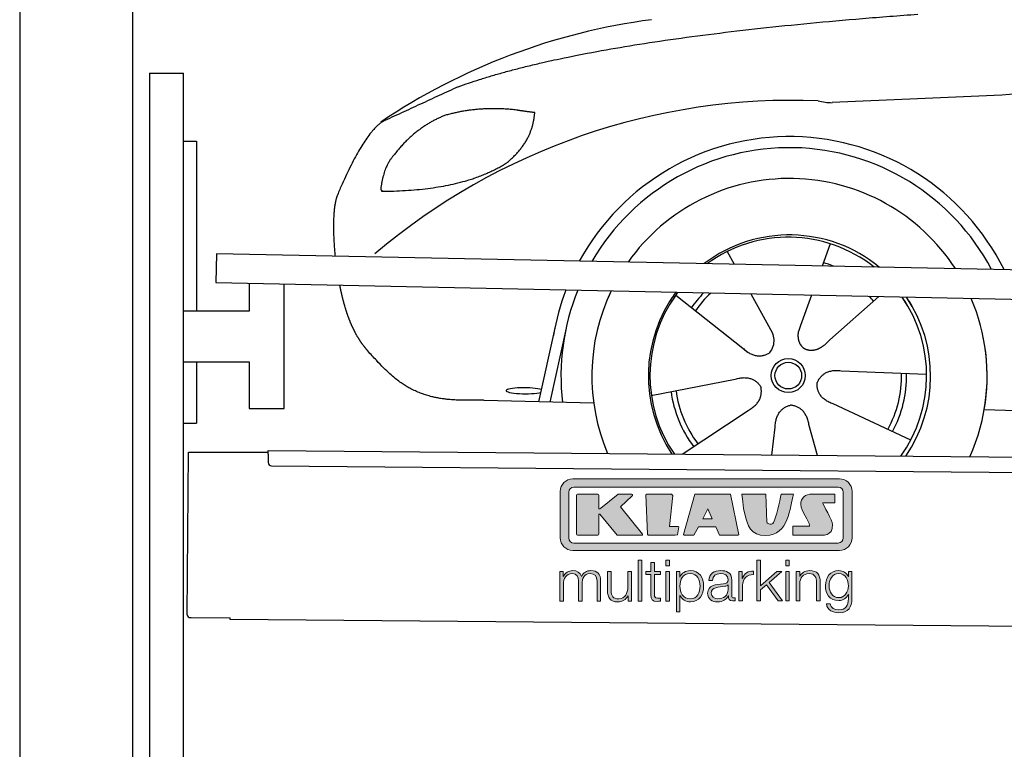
# Model space of a CAD drawing. Header units: millimetres. Extents: x -411 to 6777, y 0 to 6727.
# Tile 2 of 6: x 0 to 1744, y 4065 to 5357. Entities that reach past the tile are written whole.
import ezdxf

# ---------------------------------------------------------------- set-up
doc = ezdxf.new("R2010")
doc.units = ezdxf.units.MM
for name, color, linetype, lineweight in [('car', 10, 'Continuous', 25), ('Gebäude', 7, 'Continuous', 25), ('Logo', 7, 'Continuous', 25), ('Plattform', 7, 'Continuous', 25), ('Ständer hinten', 7, 'Continuous', 25)]:
    doc.layers.add(name, color=color, linetype=linetype, lineweight=lineweight)

# ---------------------------------------------------------------- blocks, each defined once
blk = doc.blocks.new('Car')
at = {"layer": 'car'}
for p, q in [((1389.6, 4973), (1375.7, 4933.4)), ((1207.5, 4957.6), (1220.2, 4935.1)), ((1249.8, 4882.9), (1288.3, 4814.6)), ((1117.2, 4879.5), (1236.7, 4786.6)), ((1357.5, 4881.6), (1338.5, 4827.7)), ((1476.7, 4880.2), (1390.5, 4802.7)), ((876.6, 4688.2), (903.9, 4819.2)), ((923.4, 4818.9), (896.1, 4687.9)), ((1199.3, 4815.7), (1245.8, 4779.5)), ((1338.5, 4827.7), (1334.8, 4817.3)), ((1562.6, 4742.7), (1411.3, 4747.7)), ((1075.5, 4701.5), (1223.9, 4731.8)), ((973.6, 4686.5), (779.4, 4690)), ((1131, 4597.7), (1247.2, 4676.5)), ((1535.5, 4626.5), (1397.6, 4689.2)), ((1665.2, 4681.7), (3714.2, 4647)), ((1289.7, 4597.8), (1295.3, 4647.4)), ((1370.9, 4597.9), (1355.1, 4652.5))]:
    blk.add_line(p, q, dxfattribs=at)
for radius in [30.1, 23.6]:
    blk.add_circle((1317.7, 4738.7), radius, dxfattribs=at)
for centre, radius, start, end in [((1226.7, 4255.6), 1122.3, 98.0395, 124.4377), ((1331.3, 4085.2), 1141.2, 88.2487, 130.916), ((1392.6, 5340.2), 117.4, 256.9855, 269.1884), ((1319.8, 4737.9), 424.2, 26.9197, 151.8432), ((1319.8, 4737.9), 404.6, 28.3768, 150.3862), ((1319.8, 4737.9), 350, 33.4585, 145.3045), ((1319.8, 4737.9), 250, 51.0494, 127.7135), ((1317.7, 4738.7), 245, 52.2371, 126.5259), ((1317.7, 4738.7), 209.6, 68.0621, 73.3995), ((1319.8, 4737.9), 424.2, 159.4632, 170.7471), ((1319.8, 4737.9), 404.6, 158.4572, 187.1619), ((1319.8, 4737.9), 350, 155.0104, 203.6179), ((1319.8, 4737.9), 350, 155.0104, 157.8717), ((1319.8, 4737.9), 250, 144.1237, 214.1037), ((1319.8, 4737.9), 250, 144.1237, 148.496), ((1317.7, 4738.7), 245, 143.5289, 148.0172), ((1317.7, 4738.7), 209.6, 136.2024, 145.3995), ((1317.7, 4738.7), 200.6, 133.7482, 145.5463), ((1317.7, 4738.7), 245, 144.9266, 215.1376), ((1317.7, 4738.7), 200.6, 41.6402, 44.9032), ((1317.7, 4738.7), 245, 30.7457, 35.1225), ((1317.7, 4738.7), 245, 324.9119, 35.1225), ((1319.8, 4737.9), 250, 30.267, 34.5277), ((1319.8, 4737.9), 250, 325.9458, 34.5277), ((1319.8, 4737.9), 350, 350.7505, 23.641), ((1319.8, 4737.9), 350, 336.4317, 11.924), ((1317.7, 4738.7), 200.6, 332.1152, 1.5463), ((1317.7, 4738.7), 209.6, 332.262, 1.3995), ((1317.7, 4738.7), 209.6, 188.262, 217.3995), ((1317.7, 4738.7), 200.6, 188.1152, 217.5463)]:
    blk.add_arc(centre, radius, start, end, dxfattribs=at)
blk.add_ellipse((851.9, 4707.6), major_axis=(33.6, 0), ratio=0.157274, start_param=0.513473, end_param=5.704241, dxfattribs=at)
for points, degree in [([(728.6, 5245), (964.4, 5333.8), (1541, 5381)], 2), ([(4699.6, 5337), (3823, 5357.3), (1391, 5222.9)], 2), ([(728.6, 5245), (594.9, 5181.9)], 1), ([(831.9, 5204.7), (764.2, 5211.8), (705, 5193.8)], 2), ([(815.6, 5111.1), (861.3, 5148.5), (864.5, 5200.4)], 2), ([(864.5, 5200.4), (846.8, 5202.3), (831.9, 5204.7)], 2), ([(594.9, 5181.9), (560.5, 5158.8), (516.4, 5051.3)], 2), ([(705, 5193.8), (652.9, 5172.6), (615.3, 5122.3)], 2), ([(615.3, 5122.3), (597.2, 5102.3), (592.9, 5061)], 2), ([(594.2, 5058.7), (738.9, 5060.6), (815.6, 5111.1)], 2), ([(592.9, 5061), (596.3, 5060.8), (594.2, 5058.7)], 2), ([(516.4, 5051.3), (510.1, 5035.4), (508.3, 5006.9), (509.7, 4974.5), (513.3, 4942.7)], 4), ([(1236.7, 4786.6), (1260.2, 4764.9), (1283.4, 4778.4)], 2), ([(1411.3, 4747.7), (1379.6, 4751.4), (1368.8, 4726.8)], 2), ([(1223.9, 4731.8), (1254.5, 4740.8), (1269.3, 4718.4)], 2), ([(1397.6, 4689.2), (1367.5, 4700), (1368.8, 4726.8)], 2), ([(1247.2, 4676.5), (1275, 4692.2), (1269.3, 4718.4)], 2), ([(1295.3, 4647.4), (1296.2, 4679.4), (1322.1, 4686.5)], 2), ([(1355.1, 4652.5), (1348.8, 4683.8), (1322.1, 4686.5)], 2)]:
    blk.add_open_spline(points, degree=degree, dxfattribs=at)
for points, degree, knots in [([(521.6, 4891.4), (522.5, 4887.2), (523.4, 4883), (524.4, 4878.9), (525.4, 4874.8), (529, 4860), (533.1, 4846.4), (537.6, 4834), (542.6, 4822.7)], 4, [0.4914944, 0.4914944, 0.4914944, 0.4914944, 0.4914944, 0.5422469, 0.5422469, 0.5422469, 0.5422469, 0.728655, 0.728655, 0.728655, 0.728655, 0.728655]), ([(542.3, 4823.4), (543.7, 4820.2), (545.1, 4817.1), (546.6, 4814.1), (548, 4811.3), (553.8, 4800.2), (559.8, 4790.9), (566.1, 4783), (572.7, 4775.6)], 4, [0.7288005, 0.7288005, 0.7288005, 0.7288005, 0.7288005, 0.7843928, 0.7843928, 0.7843928, 0.7843928, 1, 1, 1, 1, 1]), ([(1288.3, 4814.6), (1290, 4810.5), (1291, 4806.6), (1291.3, 4802.7), (1292.1, 4794.1), (1289.4, 4786), (1283.4, 4778.4)], 3, [0.2167758, 0.2167758, 0.2167758, 0.2167758, 0.4600873, 0.4600873, 0.4600873, 1, 1, 1, 1]), ([(1334.8, 4817.3), (1334.2, 4814.2), (1334, 4811.2), (1334.1, 4808.2), (1334.5, 4805.4), (1335.3, 4799.7), (1337.4, 4794.3), (1340.9, 4789.8), (1345.9, 4786.8)], 4, [0.3191838, 0.3191838, 0.3191838, 0.3191838, 0.3191838, 0.5438253, 0.5438253, 0.5438253, 0.5438253, 1, 1, 1, 1, 1]), ([(1390.5, 4802.7), (1390.5, 4802.7), (1390.5, 4802.7), (1390.5, 4802.7), (1390.5, 4802.7), (1381.5, 4792.8), (1370.9, 4782.8), (1356.7, 4780.3), (1345.9, 4786.8)], 4, [-0.000003, -0.000003, -0.000003, -0.000003, -0.000003, 0, 0, 0, 0, 1, 1, 1, 1, 1]), ([(779.4, 4690), (754.7, 4690.4), (699.1, 4686.3), (662.9, 4699.9), (619, 4724.6), (572.7, 4775.6)], 4, [0, 0, 0, 0, 0, 0.597866, 1, 1, 1, 1, 1])]:
    blk.add_open_spline(points, degree=degree, knots=knots, dxfattribs=at)
blk = doc.blocks.new('KLAUS')
at = {"layer": 'Logo'}
h = blk.add_hatch(color=8, dxfattribs=at)
h.dxf.hatch_style = 2
edge = h.paths.add_edge_path()
edge.add_spline(control_points=[(3.6, 29.09), (2.88, 29.09), (2.3, 28.51), (2.3, 27.8), (2.3, 27.8), (2.3, 16.11), (2.3, 16.11), (2.3, 15.39), (2.88, 14.81), (3.6, 14.81), (3.6, 14.81), (71.16, 14.81), (71.16, 14.81), (71.88, 14.81), (72.46, 15.39), (72.46, 16.11), (72.46, 16.11), (72.46, 27.8), (72.46, 27.8), (72.46, 28.51), (71.88, 29.09), (71.16, 29.09), (71.16, 29.09), (3.6, 29.09), (3.6, 29.09), (3.6, 29.09), (3.6, 29.09), (3.6, 29.09)], knot_values=[0, 0, 0, 0, 1, 1, 1, 2, 2, 2, 3, 3, 3, 4, 4, 4, 5, 5, 5, 6, 6, 6, 7, 7, 7, 8, 8, 8, 9, 9, 9, 9], degree=3, periodic=0)
edge = h.paths.add_edge_path()
edge.add_spline(control_points=[(3.35, 31.23), (3.35, 31.23), (71.47, 31.23), (71.47, 31.23), (73.26, 31.23), (74.71, 29.77), (74.71, 27.99), (74.71, 27.99), (74.71, 16.17), (74.71, 16.17), (74.71, 14.38), (73.26, 12.93), (71.47, 12.93), (71.47, 12.93), (3.35, 12.93), (3.35, 12.93), (1.56, 12.93), (0.11, 14.38), (0.11, 16.17), (0.11, 16.17), (0.11, 27.99), (0.11, 27.99), (0.11, 29.77), (1.56, 31.23), (3.35, 31.23), (3.35, 31.23), (3.35, 31.23), (3.35, 31.23)], knot_values=[0, 0, 0, 0, 1, 1, 1, 2, 2, 2, 3, 3, 3, 4, 4, 4, 5, 5, 5, 6, 6, 6, 7, 7, 7, 8, 8, 8, 9, 9, 9, 9], degree=3, periodic=0)
h = blk.add_hatch(color=8, dxfattribs=at)
h.dxf.hatch_style = 2
edge = h.paths.add_edge_path()
edge.add_spline(control_points=[(4.5, 27.33), (4.5, 27.33), (9.7, 27.33), (9.7, 27.33), (9.84, 27.33), (9.96, 27.22), (9.96, 27.08), (9.96, 27.08), (9.96, 23.69), (9.96, 23.69), (9.96, 23.69), (9.94, 23.64), (10.04, 23.59), (10.14, 23.53), (10.2, 23.57), (10.2, 23.57), (10.2, 23.57), (10.51, 23.75), (10.51, 23.75), (10.51, 23.75), (14.94, 27.33), (14.94, 27.33), (14.94, 27.33), (18.41, 27.33), (18.41, 27.33), (18.41, 27.33), (18.49, 27.33), (18.56, 27.2), (18.65, 27.04), (18.53, 26.91), (18.53, 26.91), (18.53, 26.91), (15.49, 24.11), (15.49, 24.11), (15.49, 24.11), (21.14, 17.06), (21.14, 17.06), (21.14, 17.06), (21.13, 16.91), (21.13, 16.91), (21.08, 16.84), (20.99, 16.82), (20.99, 16.82), (20.99, 16.82), (14.7, 16.82), (14.7, 16.82), (14.7, 16.82), (10.26, 22.17), (10.26, 22.17), (10.26, 22.17), (10.19, 22.24), (10.08, 22.21), (9.97, 22.18), (9.96, 22.11), (9.96, 22.11), (9.96, 22.11), (9.96, 17.08), (9.96, 17.08), (9.96, 16.94), (9.84, 16.82), (9.7, 16.82), (9.7, 16.82), (4.5, 16.82), (4.5, 16.82), (4.36, 16.82), (4.25, 16.94), (4.25, 17.08), (4.25, 17.08), (4.25, 27.08), (4.25, 27.08), (4.25, 27.22), (4.36, 27.33), (4.5, 27.33), (4.5, 27.33), (4.5, 27.33), (4.5, 27.33)], knot_values=[0, 0, 0, 0, 1, 1, 1, 2, 2, 2, 3, 3, 3, 4, 4, 4, 5, 5, 5, 6, 6, 6, 7, 7, 7, 8, 8, 8, 9, 9, 9, 10, 10, 10, 11, 11, 11, 12, 12, 12, 13, 13, 13, 14, 14, 14, 15, 15, 15, 16, 16, 16, 17, 17, 17, 18, 18, 18, 19, 19, 19, 20, 20, 20, 21, 21, 21, 22, 22, 22, 23, 23, 23, 24, 24, 24, 25, 25, 25, 25], degree=3, periodic=0)
h = blk.add_hatch(color=8, dxfattribs=at)
h.dxf.hatch_style = 2
h.paths.add_polyline_path([(22.42, 17.06), (21.97, 27.15), (22.24, 27.33), (28.55, 27.33), (28.86, 26.97), (28.01, 19.08), (30.26, 19.07), (30.44, 18.95), (30.08, 16.95), (29.49, 16.82), (22.6, 16.82)])
h = blk.add_hatch(color=8, dxfattribs=at)
h.paths.add_polyline_path([(36.52, 21.01), (38.93, 21.01), (37.87, 23.57)])
h.paths.add_polyline_path([(34.52, 27.33), (43.65, 27.33), (45.76, 16.94), (45.57, 16.82), (40.83, 16.82), (39.89, 18.95), (35.42, 18.95), (34.27, 16.82), (31.78, 16.82), (31.66, 17)])
h = blk.add_hatch(color=8, dxfattribs=at)
h.dxf.hatch_style = 2
edge = h.paths.add_edge_path()
edge.add_spline(control_points=[(52.69, 27.32), (52.69, 27.32), (52.88, 20.14), (52.88, 20.14), (53.01, 19.89), (53.2, 19.77), (53.43, 19.71), (53.91, 19.59), (54.43, 19.57), (54.64, 20.03), (55.23, 21.34), (56.27, 25.45), (56.6, 27.33), (56.6, 27.33), (59.77, 27.33), (59.77, 27.33), (58.77, 23.9), (58.56, 16.82), (52.63, 16.76), (48.72, 16.72), (48.01, 19.35), (47.27, 22.24), (46.89, 23.68), (46.54, 27.33), (46.54, 27.33), (46.54, 27.33), (52.69, 27.32), (52.69, 27.32), (52.69, 27.32), (52.69, 27.32), (52.69, 27.32)], knot_values=[0, 0, 0, 0, 1, 1, 1, 2, 2, 2, 3, 3, 3, 4, 4, 4, 5, 5, 5, 6, 6, 6, 7, 7, 7, 8, 8, 8, 9, 9, 9, 10, 10, 10, 10], degree=3, periodic=0)
h = blk.add_hatch(color=8, dxfattribs=at)
h.dxf.hatch_style = 2
edge = h.paths.add_edge_path()
edge.add_spline(control_points=[(64.46, 27.33), (64.46, 27.33), (70.31, 27.33), (70.31, 27.33), (70.31, 26.52), (70.31, 26.02), (70.31, 25.12), (70.31, 25.12), (67.3, 25.12), (67.3, 25.12), (67.24, 25.04), (67.25, 25.11), (67.25, 24.91), (67.25, 24.88), (69.73, 20.38), (69.73, 19.57), (69.73, 16.4), (67.22, 16.81), (65.9, 16.82), (65.9, 16.82), (59.59, 16.82), (59.59, 16.82), (59.59, 17.76), (59.59, 18.23), (59.59, 19.14), (59.59, 19.14), (63.75, 19.14), (63.75, 19.14), (63.82, 19.22), (63.81, 19.11), (63.81, 19.31), (63.81, 20.32), (61.58, 23.06), (61.58, 24.63), (61.58, 26.33), (62.83, 27.34), (64.46, 27.33), (64.46, 27.33), (64.46, 27.33), (64.46, 27.33)], knot_values=[0, 0, 0, 0, 1, 1, 1, 2, 2, 2, 3, 3, 3, 4, 4, 4, 5, 5, 5, 6, 6, 6, 7, 7, 7, 8, 8, 8, 9, 9, 9, 10, 10, 10, 11, 11, 11, 12, 12, 12, 13, 13, 13, 13], degree=3, periodic=0)
h = blk.add_hatch(color=30, dxfattribs=at)
h.dxf.hatch_style = 2
h.paths.add_polyline_path([(20.07, 0), (20.99, 0), (20.99, 10.45), (20.07, 10.45)])
h = blk.add_hatch(color=30, dxfattribs=at)
h.paths.add_polyline_path([(27.1, 0), (28.03, 0), (28.03, 7.55), (27.1, 7.55)])
h.paths.add_polyline_path([(27.1, 8.98), (28.03, 8.98), (28.03, 10.45), (27.1, 10.45)])
h = blk.add_hatch(color=30, dxfattribs=at)
h.dxf.hatch_style = 2
h.paths.add_polyline_path([(50.4, 0), (51.32, 0), (51.32, 2.87), (52.82, 4.11), (55.8, 0), (56.96, 0), (53.52, 4.76), (56.74, 7.55), (55.51, 7.55), (51.32, 3.89), (51.32, 10.45), (50.4, 10.45)])
h = blk.add_hatch(color=30, dxfattribs=at)
h.paths.add_polyline_path([(57.74, 0), (58.66, 0), (58.66, 7.55), (57.74, 7.55)])
h.paths.add_polyline_path([(57.74, 8.98), (58.66, 8.98), (58.66, 10.45), (57.74, 10.45)])
h = blk.add_hatch(color=30, dxfattribs=at)
h.dxf.hatch_style = 2
edge = h.paths.add_edge_path()
edge.add_spline(control_points=[(0, 0), (0, 0), (0.92, 0), (0.92, 0), (0.92, 0), (0.92, 4.22), (0.92, 4.22), (0.94, 5.8), (1.58, 7), (3.18, 7), (4.35, 7), (4.77, 6.15), (4.76, 5.12), (4.76, 5.12), (4.76, 0), (4.76, 0), (4.76, 0), (5.68, 0), (5.68, 0), (5.68, 0), (5.68, 4.27), (5.68, 4.27), (5.68, 5.68), (6.14, 7), (7.73, 7), (9.05, 7), (9.52, 6.32), (9.52, 5.08), (9.52, 5.08), (9.52, 0), (9.52, 0), (9.52, 0), (10.44, 0), (10.44, 0), (10.44, 0), (10.44, 5.12), (10.44, 5.12), (10.44, 6.91), (9.59, 7.77), (7.94, 7.77), (6.94, 7.77), (5.99, 7.29), (5.54, 6.3), (5.26, 7.29), (4.36, 7.77), (3.37, 7.77), (2.17, 7.77), (1.38, 7.19), (0.89, 6.28), (0.89, 6.28), (0.85, 6.28), (0.85, 6.28), (0.85, 6.28), (0.85, 7.55), (0.85, 7.55), (0.85, 7.55), (0, 7.55), (0, 7.55), (0, 7.55), (0, 0), (0, 0), (0, 0), (0, 0), (0, 0)], knot_values=[0, 0, 0, 0, 1, 1, 1, 2, 2, 2, 3, 3, 3, 4, 4, 4, 5, 5, 5, 6, 6, 6, 7, 7, 7, 8, 8, 8, 9, 9, 9, 10, 10, 10, 11, 11, 11, 12, 12, 12, 13, 13, 13, 14, 14, 14, 15, 15, 15, 16, 16, 16, 17, 17, 17, 18, 18, 18, 19, 19, 19, 20, 20, 20, 21, 21, 21, 21], degree=3, periodic=0)
h = blk.add_hatch(color=30, dxfattribs=at)
h.dxf.hatch_style = 2
edge = h.paths.add_edge_path()
edge.add_spline(control_points=[(18.31, 7.55), (18.31, 7.55), (17.39, 7.55), (17.39, 7.55), (17.39, 7.55), (17.39, 3.59), (17.39, 3.59), (17.39, 2.05), (16.7, 0.56), (15.12, 0.56), (13.66, 0.56), (13.15, 1.27), (13.1, 2.64), (13.1, 2.64), (13.1, 7.55), (13.1, 7.55), (13.1, 7.55), (12.18, 7.55), (12.18, 7.55), (12.18, 7.55), (12.18, 2.65), (12.18, 2.65), (12.18, 0.89), (12.93, -0.22), (14.83, -0.22), (15.96, -0.22), (16.95, 0.35), (17.44, 1.36), (17.44, 1.36), (17.47, 1.36), (17.47, 1.36), (17.47, 1.36), (17.47, 0), (17.47, 0), (17.47, 0), (18.31, 0), (18.31, 0), (18.31, 0), (18.31, 7.55), (18.31, 7.55), (18.31, 7.55), (18.31, 7.55), (18.31, 7.55)], knot_values=[0, 0, 0, 0, 1, 1, 1, 2, 2, 2, 3, 3, 3, 4, 4, 4, 5, 5, 5, 6, 6, 6, 7, 7, 7, 8, 8, 8, 9, 9, 9, 10, 10, 10, 11, 11, 11, 12, 12, 12, 13, 13, 13, 14, 14, 14, 14], degree=3, periodic=0)
h = blk.add_hatch(color=30, dxfattribs=at)
h.dxf.hatch_style = 2
edge = h.paths.add_edge_path()
edge.add_spline(control_points=[(24.22, 9.82), (24.22, 9.82), (23.3, 9.82), (23.3, 9.82), (23.3, 9.82), (23.3, 7.55), (23.3, 7.55), (23.3, 7.55), (21.98, 7.55), (21.98, 7.55), (21.98, 7.55), (21.98, 6.78), (21.98, 6.78), (21.98, 6.78), (23.3, 6.78), (23.3, 6.78), (23.3, 6.78), (23.3, 1.61), (23.3, 1.61), (23.28, 0.32), (23.71, -0.09), (24.94, -0.09), (25.22, -0.09), (25.48, -0.06), (25.76, -0.06), (25.76, -0.06), (25.76, 0.73), (25.76, 0.73), (25.5, 0.7), (25.23, 0.69), (24.97, 0.69), (24.31, 0.73), (24.22, 1.08), (24.22, 1.68), (24.22, 1.68), (24.22, 6.78), (24.22, 6.78), (24.22, 6.78), (25.76, 6.78), (25.76, 6.78), (25.76, 6.78), (25.76, 7.55), (25.76, 7.55), (25.76, 7.55), (24.22, 7.55), (24.22, 7.55), (24.22, 7.55), (24.22, 9.82), (24.22, 9.82), (24.22, 9.82), (24.22, 9.82), (24.22, 9.82)], knot_values=[0, 0, 0, 0, 1, 1, 1, 2, 2, 2, 3, 3, 3, 4, 4, 4, 5, 5, 5, 6, 6, 6, 7, 7, 7, 8, 8, 8, 9, 9, 9, 10, 10, 10, 11, 11, 11, 12, 12, 12, 13, 13, 13, 14, 14, 14, 15, 15, 15, 16, 16, 16, 17, 17, 17, 17], degree=3, periodic=0)
h = blk.add_hatch(color=30, dxfattribs=at)
edge = h.paths.add_edge_path()
edge.add_spline(control_points=[(35.84, 3.78), (35.84, 2.21), (35.12, 0.56), (33.37, 0.56), (31.4, 0.56), (30.72, 2.21), (30.72, 3.78), (30.72, 5.49), (31.33, 7), (33.37, 7), (35.12, 7), (35.84, 5.34), (35.84, 3.78), (35.84, 3.78), (35.84, 3.78), (35.84, 3.78)], knot_values=[0, 0, 0, 0, 1, 1, 1, 2, 2, 2, 3, 3, 3, 4, 4, 4, 5, 5, 5, 5], degree=3, periodic=0)
edge = h.paths.add_edge_path()
edge.add_spline(control_points=[(29.79, -2.8), (29.79, -2.8), (30.72, -2.8), (30.72, -2.8), (30.72, -2.8), (30.72, 1.43), (30.72, 1.43), (30.72, 1.43), (30.74, 1.43), (30.74, 1.43), (31.14, 0.35), (32.24, -0.22), (33.37, -0.22), (35.66, -0.22), (36.76, 1.64), (36.76, 3.78), (36.76, 5.91), (35.66, 7.77), (33.37, 7.77), (32.15, 7.77), (31.1, 7.14), (30.67, 6.12), (30.67, 6.12), (30.64, 6.12), (30.64, 6.12), (30.64, 6.12), (30.64, 7.55), (30.64, 7.55), (30.64, 7.55), (29.79, 7.55), (29.79, 7.55), (29.79, 7.55), (29.79, -2.8), (29.79, -2.8), (29.79, -2.8), (29.79, -2.8), (29.79, -2.8)], knot_values=[0, 0, 0, 0, 1, 1, 1, 2, 2, 2, 3, 3, 3, 4, 4, 4, 5, 5, 5, 6, 6, 6, 7, 7, 7, 8, 8, 8, 9, 9, 9, 10, 10, 10, 11, 11, 11, 12, 12, 12, 12], degree=3, periodic=0)
h = blk.add_hatch(color=30, dxfattribs=at)
edge = h.paths.add_edge_path()
edge.add_spline(control_points=[(43.03, 2.93), (43.04, 1.45), (41.8, 0.56), (40.39, 0.56), (39.53, 0.56), (38.71, 1.13), (38.71, 2.05), (38.71, 3.53), (40.66, 3.51), (42.22, 3.79), (42.47, 3.84), (42.88, 3.91), (43, 4.13), (43, 4.13), (43.03, 4.13), (43.03, 4.13), (43.03, 4.13), (43.03, 2.93), (43.03, 2.93), (43.03, 2.93), (43.03, 2.93), (43.03, 2.93)], knot_values=[0, 0, 0, 0, 1, 1, 1, 2, 2, 2, 3, 3, 3, 4, 4, 4, 5, 5, 5, 6, 6, 6, 7, 7, 7, 7], degree=3, periodic=0)
edge = h.paths.add_edge_path()
edge.add_spline(control_points=[(39.03, 5.24), (39.06, 6.47), (39.91, 7), (41.05, 7), (42.14, 7), (43.03, 6.69), (43.03, 5.45), (43.03, 4.61), (42.6, 4.51), (41.84, 4.42), (39.85, 4.19), (37.79, 4.11), (37.79, 1.99), (37.79, 0.47), (38.93, -0.22), (40.32, -0.22), (41.77, -0.22), (42.43, 0.34), (43.07, 1.32), (43.07, 1.32), (43.1, 1.32), (43.1, 1.32), (43.1, 0.53), (43.25, 0), (44.19, 0), (44.43, 0), (44.58, 0.01), (44.79, 0.06), (44.79, 0.06), (44.79, 0.83), (44.79, 0.83), (44.71, 0.81), (44.6, 0.78), (44.49, 0.78), (44.13, 0.78), (43.95, 0.98), (43.95, 1.33), (43.95, 1.33), (43.95, 5.34), (43.95, 5.34), (43.95, 7.36), (42.5, 7.77), (41.17, 7.77), (39.44, 7.77), (38.2, 7.01), (38.11, 5.24), (38.11, 5.24), (39.03, 5.24), (39.03, 5.24), (39.03, 5.24), (39.03, 5.24), (39.03, 5.24)], knot_values=[0, 0, 0, 0, 1, 1, 1, 2, 2, 2, 3, 3, 3, 4, 4, 4, 5, 5, 5, 6, 6, 6, 7, 7, 7, 8, 8, 8, 9, 9, 9, 10, 10, 10, 11, 11, 11, 12, 12, 12, 13, 13, 13, 14, 14, 14, 15, 15, 15, 16, 16, 16, 17, 17, 17, 17], degree=3, periodic=0)
h = blk.add_hatch(color=30, dxfattribs=at)
h.dxf.hatch_style = 2
edge = h.paths.add_edge_path()
edge.add_spline(control_points=[(45.79, 0), (45.79, 0), (46.71, 0), (46.71, 0), (46.71, 0), (46.71, 4.03), (46.71, 4.03), (46.71, 5.59), (47.85, 6.82), (49.52, 6.73), (49.52, 6.73), (49.52, 7.66), (49.52, 7.66), (48.16, 7.72), (47.14, 7), (46.67, 5.78), (46.67, 5.78), (46.64, 5.78), (46.64, 5.78), (46.64, 5.78), (46.64, 7.55), (46.64, 7.55), (46.64, 7.55), (45.79, 7.55), (45.79, 7.55), (45.79, 7.55), (45.79, 0), (45.79, 0), (45.79, 0), (45.79, 0), (45.79, 0)], knot_values=[0, 0, 0, 0, 1, 1, 1, 2, 2, 2, 3, 3, 3, 4, 4, 4, 5, 5, 5, 6, 6, 6, 7, 7, 7, 8, 8, 8, 9, 9, 9, 10, 10, 10, 10], degree=3, periodic=0)
h = blk.add_hatch(color=30, dxfattribs=at)
h.dxf.hatch_style = 2
edge = h.paths.add_edge_path()
edge.add_spline(control_points=[(60.41, 0), (60.41, 0), (61.33, 0), (61.33, 0), (61.33, 0), (61.33, 4.41), (61.33, 4.41), (61.36, 5.89), (62.24, 7), (63.7, 7), (65.2, 7), (65.62, 6.02), (65.62, 4.71), (65.62, 4.71), (65.62, 0), (65.62, 0), (65.62, 0), (66.54, 0), (66.54, 0), (66.54, 0), (66.54, 4.86), (66.54, 4.86), (66.54, 6.66), (65.9, 7.77), (63.78, 7.77), (62.71, 7.77), (61.7, 7.16), (61.36, 6.25), (61.36, 6.25), (61.33, 6.25), (61.33, 6.25), (61.33, 6.25), (61.33, 7.55), (61.33, 7.55), (61.33, 7.55), (60.41, 7.55), (60.41, 7.55), (60.41, 7.55), (60.41, 0), (60.41, 0), (60.41, 0), (60.41, 0), (60.41, 0)], knot_values=[0, 0, 0, 0, 1, 1, 1, 2, 2, 2, 3, 3, 3, 4, 4, 4, 5, 5, 5, 6, 6, 6, 7, 7, 7, 8, 8, 8, 9, 9, 9, 10, 10, 10, 11, 11, 11, 12, 12, 12, 13, 13, 13, 14, 14, 14, 14], degree=3, periodic=0)
h = blk.add_hatch(color=30, dxfattribs=at)
edge = h.paths.add_edge_path()
edge.add_spline(control_points=[(71.32, 0.86), (69.62, 0.86), (68.83, 2.34), (68.83, 3.86), (68.83, 5.43), (69.56, 7), (71.32, 7), (73.06, 7), (73.75, 5.34), (73.75, 3.86), (73.75, 2.33), (72.91, 0.86), (71.32, 0.86), (71.32, 0.86), (71.32, 0.86), (71.32, 0.86)], knot_values=[0, 0, 0, 0, 1, 1, 1, 2, 2, 2, 3, 3, 3, 4, 4, 4, 5, 5, 5, 5], degree=3, periodic=0)
edge = h.paths.add_edge_path()
edge.add_spline(control_points=[(74.67, 7.55), (74.67, 7.55), (73.75, 7.55), (73.75, 7.55), (73.75, 7.55), (73.75, 6.25), (73.75, 6.25), (73.75, 6.25), (73.72, 6.25), (73.72, 6.25), (73.35, 7.09), (72.41, 7.77), (71.32, 7.77), (69.13, 7.77), (67.9, 6.05), (67.9, 3.97), (67.9, 1.82), (68.9, 0.09), (71.32, 0.09), (72.4, 0.09), (73.29, 0.72), (73.72, 1.64), (73.72, 1.64), (73.75, 1.64), (73.75, 1.64), (73.75, 1.64), (73.75, 0.61), (73.75, 0.61), (73.75, -1.23), (73.01, -2.24), (71.32, -2.24), (70.29, -2.24), (69.31, -1.85), (69.1, -0.73), (69.1, -0.73), (68.18, -0.73), (68.18, -0.73), (68.31, -2.34), (69.81, -3.02), (71.32, -3.02), (73.79, -3.02), (74.65, -1.64), (74.67, 0.61), (74.67, 0.61), (74.67, 7.55), (74.67, 7.55), (74.67, 7.55), (74.67, 7.55), (74.67, 7.55)], knot_values=[0, 0, 0, 0, 1, 1, 1, 2, 2, 2, 3, 3, 3, 4, 4, 4, 5, 5, 5, 6, 6, 6, 7, 7, 7, 8, 8, 8, 9, 9, 9, 10, 10, 10, 11, 11, 11, 12, 12, 12, 13, 13, 13, 14, 14, 14, 15, 15, 15, 16, 16, 16, 16], degree=3, periodic=0)
at = {"layer": 'Logo', "lineweight": 0}
for points in [[(22.42, 17.06), (21.97, 27.15), (22.24, 27.33), (28.55, 27.33), (28.86, 26.97), (28.01, 19.08), (30.26, 19.07), (30.44, 18.95), (30.08, 16.95), (29.49, 16.82), (22.6, 16.82), (22.42, 17.06), (22.42, 17.06)], [(34.52, 27.33), (43.65, 27.33), (45.76, 16.94), (45.57, 16.82), (40.83, 16.82), (39.89, 18.95), (35.42, 18.95), (34.27, 16.82), (31.78, 16.82), (31.66, 17), (34.52, 27.33), (34.52, 27.33)], [(36.52, 21.01), (38.93, 21.01), (37.87, 23.57), (36.52, 21.01), (36.52, 21.01)], [(20.07, 0), (20.99, 0), (20.99, 10.45), (20.07, 10.45), (20.07, 0), (20.07, 0)], [(27.1, 8.98), (28.03, 8.98), (28.03, 10.45), (27.1, 10.45), (27.1, 8.98), (27.1, 8.98)], [(50.4, 0), (51.32, 0), (51.32, 2.87), (52.82, 4.11), (55.8, 0), (56.96, 0), (53.52, 4.76), (56.74, 7.55), (55.51, 7.55), (51.32, 3.89), (51.32, 10.45), (50.4, 10.45), (50.4, 0), (50.4, 0)], [(57.74, 8.98), (58.66, 8.98), (58.66, 10.45), (57.74, 10.45), (57.74, 8.98), (57.74, 8.98)], [(27.1, 0), (28.03, 0), (28.03, 7.55), (27.1, 7.55), (27.1, 0), (27.1, 0)], [(57.74, 0), (58.66, 0), (58.66, 7.55), (57.74, 7.55), (57.74, 0), (57.74, 0)]]:
    blk.add_lwpolyline(points, dxfattribs=at)
for points, knots in [([(3.35, 31.23), (3.35, 31.23), (71.47, 31.23), (71.47, 31.23), (73.26, 31.23), (74.71, 29.77), (74.71, 27.99), (74.71, 27.99), (74.71, 16.17), (74.71, 16.17), (74.71, 14.38), (73.26, 12.93), (71.47, 12.93), (71.47, 12.93), (3.35, 12.93), (3.35, 12.93), (1.56, 12.93), (0.11, 14.38), (0.11, 16.17), (0.11, 16.17), (0.11, 27.99), (0.11, 27.99), (0.11, 29.77), (1.56, 31.23), (3.35, 31.23), (3.35, 31.23), (3.35, 31.23), (3.35, 31.23)], [0, 0, 0, 0, 1, 1, 1, 2, 2, 2, 3, 3, 3, 4, 4, 4, 5, 5, 5, 6, 6, 6, 7, 7, 7, 8, 8, 8, 9, 9, 9, 9]), ([(3.6, 29.09), (2.88, 29.09), (2.3, 28.51), (2.3, 27.8), (2.3, 27.8), (2.3, 16.11), (2.3, 16.11), (2.3, 15.39), (2.88, 14.81), (3.6, 14.81), (3.6, 14.81), (71.16, 14.81), (71.16, 14.81), (71.88, 14.81), (72.46, 15.39), (72.46, 16.11), (72.46, 16.11), (72.46, 27.8), (72.46, 27.8), (72.46, 28.51), (71.88, 29.09), (71.16, 29.09), (71.16, 29.09), (3.6, 29.09), (3.6, 29.09), (3.6, 29.09), (3.6, 29.09), (3.6, 29.09)], [0, 0, 0, 0, 1, 1, 1, 2, 2, 2, 3, 3, 3, 4, 4, 4, 5, 5, 5, 6, 6, 6, 7, 7, 7, 8, 8, 8, 9, 9, 9, 9]), ([(4.5, 27.33), (4.5, 27.33), (9.7, 27.33), (9.7, 27.33), (9.84, 27.33), (9.96, 27.22), (9.96, 27.08), (9.96, 27.08), (9.96, 23.69), (9.96, 23.69), (9.96, 23.69), (9.94, 23.64), (10.04, 23.59), (10.14, 23.53), (10.2, 23.57), (10.2, 23.57), (10.2, 23.57), (10.51, 23.75), (10.51, 23.75), (10.51, 23.75), (14.94, 27.33), (14.94, 27.33), (14.94, 27.33), (18.41, 27.33), (18.41, 27.33), (18.41, 27.33), (18.49, 27.33), (18.56, 27.2), (18.65, 27.04), (18.53, 26.91), (18.53, 26.91), (18.53, 26.91), (15.49, 24.11), (15.49, 24.11), (15.49, 24.11), (21.14, 17.06), (21.14, 17.06), (21.14, 17.06), (21.13, 16.91), (21.13, 16.91), (21.08, 16.84), (20.99, 16.82), (20.99, 16.82), (20.99, 16.82), (14.7, 16.82), (14.7, 16.82), (14.7, 16.82), (10.26, 22.17), (10.26, 22.17), (10.26, 22.17), (10.19, 22.24), (10.08, 22.21), (9.97, 22.18), (9.96, 22.11), (9.96, 22.11), (9.96, 22.11), (9.96, 17.08), (9.96, 17.08), (9.96, 16.94), (9.84, 16.82), (9.7, 16.82), (9.7, 16.82), (4.5, 16.82), (4.5, 16.82), (4.36, 16.82), (4.25, 16.94), (4.25, 17.08), (4.25, 17.08), (4.25, 27.08), (4.25, 27.08), (4.25, 27.22), (4.36, 27.33), (4.5, 27.33), (4.5, 27.33), (4.5, 27.33), (4.5, 27.33)], [0, 0, 0, 0, 1, 1, 1, 2, 2, 2, 3, 3, 3, 4, 4, 4, 5, 5, 5, 6, 6, 6, 7, 7, 7, 8, 8, 8, 9, 9, 9, 10, 10, 10, 11, 11, 11, 12, 12, 12, 13, 13, 13, 14, 14, 14, 15, 15, 15, 16, 16, 16, 17, 17, 17, 18, 18, 18, 19, 19, 19, 20, 20, 20, 21, 21, 21, 22, 22, 22, 23, 23, 23, 24, 24, 24, 25, 25, 25, 25]), ([(52.69, 27.32), (52.69, 27.32), (52.88, 20.14), (52.88, 20.14), (53.01, 19.89), (53.2, 19.77), (53.43, 19.71), (53.91, 19.59), (54.43, 19.57), (54.64, 20.03), (55.23, 21.34), (56.27, 25.45), (56.6, 27.33), (56.6, 27.33), (59.77, 27.33), (59.77, 27.33), (58.77, 23.9), (58.56, 16.82), (52.63, 16.76), (48.72, 16.72), (48.01, 19.35), (47.27, 22.24), (46.89, 23.68), (46.54, 27.33), (46.54, 27.33), (46.54, 27.33), (52.69, 27.32), (52.69, 27.32), (52.69, 27.32), (52.69, 27.32), (52.69, 27.32)], [0, 0, 0, 0, 1, 1, 1, 2, 2, 2, 3, 3, 3, 4, 4, 4, 5, 5, 5, 6, 6, 6, 7, 7, 7, 8, 8, 8, 9, 9, 9, 10, 10, 10, 10]), ([(64.46, 27.33), (64.46, 27.33), (70.31, 27.33), (70.31, 27.33), (70.31, 26.52), (70.31, 26.02), (70.31, 25.12), (70.31, 25.12), (67.3, 25.12), (67.3, 25.12), (67.24, 25.04), (67.25, 25.11), (67.25, 24.91), (67.25, 24.88), (69.73, 20.38), (69.73, 19.57), (69.73, 16.4), (67.22, 16.81), (65.9, 16.82), (65.9, 16.82), (59.59, 16.82), (59.59, 16.82), (59.59, 17.76), (59.59, 18.23), (59.59, 19.14), (59.59, 19.14), (63.75, 19.14), (63.75, 19.14), (63.82, 19.22), (63.81, 19.11), (63.81, 19.31), (63.81, 20.32), (61.58, 23.06), (61.58, 24.63), (61.58, 26.33), (62.83, 27.34), (64.46, 27.33), (64.46, 27.33), (64.46, 27.33), (64.46, 27.33)], [0, 0, 0, 0, 1, 1, 1, 2, 2, 2, 3, 3, 3, 4, 4, 4, 5, 5, 5, 6, 6, 6, 7, 7, 7, 8, 8, 8, 9, 9, 9, 10, 10, 10, 11, 11, 11, 12, 12, 12, 13, 13, 13, 13]), ([(0, 0), (0, 0), (0.92, 0), (0.92, 0), (0.92, 0), (0.92, 4.22), (0.92, 4.22), (0.94, 5.8), (1.58, 7), (3.18, 7), (4.35, 7), (4.77, 6.15), (4.76, 5.12), (4.76, 5.12), (4.76, 0), (4.76, 0), (4.76, 0), (5.68, 0), (5.68, 0), (5.68, 0), (5.68, 4.27), (5.68, 4.27), (5.68, 5.68), (6.14, 7), (7.73, 7), (9.05, 7), (9.52, 6.32), (9.52, 5.08), (9.52, 5.08), (9.52, 0), (9.52, 0), (9.52, 0), (10.44, 0), (10.44, 0), (10.44, 0), (10.44, 5.12), (10.44, 5.12), (10.44, 6.91), (9.59, 7.77), (7.94, 7.77), (6.94, 7.77), (5.99, 7.29), (5.54, 6.3), (5.26, 7.29), (4.36, 7.77), (3.37, 7.77), (2.17, 7.77), (1.38, 7.19), (0.89, 6.28), (0.89, 6.28), (0.85, 6.28), (0.85, 6.28), (0.85, 6.28), (0.85, 7.55), (0.85, 7.55), (0.85, 7.55), (0, 7.55), (0, 7.55), (0, 7.55), (0, 0), (0, 0), (0, 0), (0, 0), (0, 0)], [0, 0, 0, 0, 1, 1, 1, 2, 2, 2, 3, 3, 3, 4, 4, 4, 5, 5, 5, 6, 6, 6, 7, 7, 7, 8, 8, 8, 9, 9, 9, 10, 10, 10, 11, 11, 11, 12, 12, 12, 13, 13, 13, 14, 14, 14, 15, 15, 15, 16, 16, 16, 17, 17, 17, 18, 18, 18, 19, 19, 19, 20, 20, 20, 21, 21, 21, 21]), ([(18.31, 7.55), (18.31, 7.55), (17.39, 7.55), (17.39, 7.55), (17.39, 7.55), (17.39, 3.59), (17.39, 3.59), (17.39, 2.05), (16.7, 0.56), (15.12, 0.56), (13.66, 0.56), (13.15, 1.27), (13.1, 2.64), (13.1, 2.64), (13.1, 7.55), (13.1, 7.55), (13.1, 7.55), (12.18, 7.55), (12.18, 7.55), (12.18, 7.55), (12.18, 2.65), (12.18, 2.65), (12.18, 0.89), (12.93, -0.22), (14.83, -0.22), (15.96, -0.22), (16.95, 0.35), (17.44, 1.36), (17.44, 1.36), (17.47, 1.36), (17.47, 1.36), (17.47, 1.36), (17.47, 0), (17.47, 0), (17.47, 0), (18.31, 0), (18.31, 0), (18.31, 0), (18.31, 7.55), (18.31, 7.55), (18.31, 7.55), (18.31, 7.55), (18.31, 7.55)], [0, 0, 0, 0, 1, 1, 1, 2, 2, 2, 3, 3, 3, 4, 4, 4, 5, 5, 5, 6, 6, 6, 7, 7, 7, 8, 8, 8, 9, 9, 9, 10, 10, 10, 11, 11, 11, 12, 12, 12, 13, 13, 13, 14, 14, 14, 14]), ([(24.22, 9.82), (24.22, 9.82), (23.3, 9.82), (23.3, 9.82), (23.3, 9.82), (23.3, 7.55), (23.3, 7.55), (23.3, 7.55), (21.98, 7.55), (21.98, 7.55), (21.98, 7.55), (21.98, 6.78), (21.98, 6.78), (21.98, 6.78), (23.3, 6.78), (23.3, 6.78), (23.3, 6.78), (23.3, 1.61), (23.3, 1.61), (23.28, 0.32), (23.71, -0.09), (24.94, -0.09), (25.22, -0.09), (25.48, -0.06), (25.76, -0.06), (25.76, -0.06), (25.76, 0.73), (25.76, 0.73), (25.5, 0.7), (25.23, 0.69), (24.97, 0.69), (24.31, 0.73), (24.22, 1.08), (24.22, 1.68), (24.22, 1.68), (24.22, 6.78), (24.22, 6.78), (24.22, 6.78), (25.76, 6.78), (25.76, 6.78), (25.76, 6.78), (25.76, 7.55), (25.76, 7.55), (25.76, 7.55), (24.22, 7.55), (24.22, 7.55), (24.22, 7.55), (24.22, 9.82), (24.22, 9.82), (24.22, 9.82), (24.22, 9.82), (24.22, 9.82)], [0, 0, 0, 0, 1, 1, 1, 2, 2, 2, 3, 3, 3, 4, 4, 4, 5, 5, 5, 6, 6, 6, 7, 7, 7, 8, 8, 8, 9, 9, 9, 10, 10, 10, 11, 11, 11, 12, 12, 12, 13, 13, 13, 14, 14, 14, 15, 15, 15, 16, 16, 16, 17, 17, 17, 17]), ([(29.79, -2.8), (29.79, -2.8), (30.72, -2.8), (30.72, -2.8), (30.72, -2.8), (30.72, 1.43), (30.72, 1.43), (30.72, 1.43), (30.74, 1.43), (30.74, 1.43), (31.14, 0.35), (32.24, -0.22), (33.37, -0.22), (35.66, -0.22), (36.76, 1.64), (36.76, 3.78), (36.76, 5.91), (35.66, 7.77), (33.37, 7.77), (32.15, 7.77), (31.1, 7.14), (30.67, 6.12), (30.67, 6.12), (30.64, 6.12), (30.64, 6.12), (30.64, 6.12), (30.64, 7.55), (30.64, 7.55), (30.64, 7.55), (29.79, 7.55), (29.79, 7.55), (29.79, 7.55), (29.79, -2.8), (29.79, -2.8), (29.79, -2.8), (29.79, -2.8), (29.79, -2.8)], [0, 0, 0, 0, 1, 1, 1, 2, 2, 2, 3, 3, 3, 4, 4, 4, 5, 5, 5, 6, 6, 6, 7, 7, 7, 8, 8, 8, 9, 9, 9, 10, 10, 10, 11, 11, 11, 12, 12, 12, 12]), ([(39.03, 5.24), (39.06, 6.47), (39.91, 7), (41.05, 7), (42.14, 7), (43.03, 6.69), (43.03, 5.45), (43.03, 4.61), (42.6, 4.51), (41.84, 4.42), (39.85, 4.19), (37.79, 4.11), (37.79, 1.99), (37.79, 0.47), (38.93, -0.22), (40.32, -0.22), (41.77, -0.22), (42.43, 0.34), (43.07, 1.32), (43.07, 1.32), (43.1, 1.32), (43.1, 1.32), (43.1, 0.53), (43.25, 0), (44.19, 0), (44.43, 0), (44.58, 0.01), (44.79, 0.06), (44.79, 0.06), (44.79, 0.83), (44.79, 0.83), (44.71, 0.81), (44.6, 0.78), (44.49, 0.78), (44.13, 0.78), (43.95, 0.98), (43.95, 1.33), (43.95, 1.33), (43.95, 5.34), (43.95, 5.34), (43.95, 7.36), (42.5, 7.77), (41.17, 7.77), (39.44, 7.77), (38.2, 7.01), (38.11, 5.24), (38.11, 5.24), (39.03, 5.24), (39.03, 5.24), (39.03, 5.24), (39.03, 5.24), (39.03, 5.24)], [0, 0, 0, 0, 1, 1, 1, 2, 2, 2, 3, 3, 3, 4, 4, 4, 5, 5, 5, 6, 6, 6, 7, 7, 7, 8, 8, 8, 9, 9, 9, 10, 10, 10, 11, 11, 11, 12, 12, 12, 13, 13, 13, 14, 14, 14, 15, 15, 15, 16, 16, 16, 17, 17, 17, 17]), ([(45.79, 0), (45.79, 0), (46.71, 0), (46.71, 0), (46.71, 0), (46.71, 4.03), (46.71, 4.03), (46.71, 5.59), (47.85, 6.82), (49.52, 6.73), (49.52, 6.73), (49.52, 7.66), (49.52, 7.66), (48.16, 7.72), (47.14, 7), (46.67, 5.78), (46.67, 5.78), (46.64, 5.78), (46.64, 5.78), (46.64, 5.78), (46.64, 7.55), (46.64, 7.55), (46.64, 7.55), (45.79, 7.55), (45.79, 7.55), (45.79, 7.55), (45.79, 0), (45.79, 0), (45.79, 0), (45.79, 0), (45.79, 0)], [0, 0, 0, 0, 1, 1, 1, 2, 2, 2, 3, 3, 3, 4, 4, 4, 5, 5, 5, 6, 6, 6, 7, 7, 7, 8, 8, 8, 9, 9, 9, 10, 10, 10, 10]), ([(60.41, 0), (60.41, 0), (61.33, 0), (61.33, 0), (61.33, 0), (61.33, 4.41), (61.33, 4.41), (61.36, 5.89), (62.24, 7), (63.7, 7), (65.2, 7), (65.62, 6.02), (65.62, 4.71), (65.62, 4.71), (65.62, 0), (65.62, 0), (65.62, 0), (66.54, 0), (66.54, 0), (66.54, 0), (66.54, 4.86), (66.54, 4.86), (66.54, 6.66), (65.9, 7.77), (63.78, 7.77), (62.71, 7.77), (61.7, 7.16), (61.36, 6.25), (61.36, 6.25), (61.33, 6.25), (61.33, 6.25), (61.33, 6.25), (61.33, 7.55), (61.33, 7.55), (61.33, 7.55), (60.41, 7.55), (60.41, 7.55), (60.41, 7.55), (60.41, 0), (60.41, 0), (60.41, 0), (60.41, 0), (60.41, 0)], [0, 0, 0, 0, 1, 1, 1, 2, 2, 2, 3, 3, 3, 4, 4, 4, 5, 5, 5, 6, 6, 6, 7, 7, 7, 8, 8, 8, 9, 9, 9, 10, 10, 10, 11, 11, 11, 12, 12, 12, 13, 13, 13, 14, 14, 14, 14]), ([(74.67, 7.55), (74.67, 7.55), (73.75, 7.55), (73.75, 7.55), (73.75, 7.55), (73.75, 6.25), (73.75, 6.25), (73.75, 6.25), (73.72, 6.25), (73.72, 6.25), (73.35, 7.09), (72.41, 7.77), (71.32, 7.77), (69.13, 7.77), (67.9, 6.05), (67.9, 3.97), (67.9, 1.82), (68.9, 0.09), (71.32, 0.09), (72.4, 0.09), (73.29, 0.72), (73.72, 1.64), (73.72, 1.64), (73.75, 1.64), (73.75, 1.64), (73.75, 1.64), (73.75, 0.61), (73.75, 0.61), (73.75, -1.23), (73.01, -2.24), (71.32, -2.24), (70.29, -2.24), (69.31, -1.85), (69.1, -0.73), (69.1, -0.73), (68.18, -0.73), (68.18, -0.73), (68.31, -2.34), (69.81, -3.02), (71.32, -3.02), (73.79, -3.02), (74.65, -1.64), (74.67, 0.61), (74.67, 0.61), (74.67, 7.55), (74.67, 7.55), (74.67, 7.55), (74.67, 7.55), (74.67, 7.55)], [0, 0, 0, 0, 1, 1, 1, 2, 2, 2, 3, 3, 3, 4, 4, 4, 5, 5, 5, 6, 6, 6, 7, 7, 7, 8, 8, 8, 9, 9, 9, 10, 10, 10, 11, 11, 11, 12, 12, 12, 13, 13, 13, 14, 14, 14, 15, 15, 15, 16, 16, 16, 16]), ([(35.84, 3.78), (35.84, 2.21), (35.12, 0.56), (33.37, 0.56), (31.4, 0.56), (30.72, 2.21), (30.72, 3.78), (30.72, 5.49), (31.33, 7), (33.37, 7), (35.12, 7), (35.84, 5.34), (35.84, 3.78), (35.84, 3.78), (35.84, 3.78), (35.84, 3.78)], [0, 0, 0, 0, 1, 1, 1, 2, 2, 2, 3, 3, 3, 4, 4, 4, 5, 5, 5, 5]), ([(71.32, 0.86), (69.62, 0.86), (68.83, 2.34), (68.83, 3.86), (68.83, 5.43), (69.56, 7), (71.32, 7), (73.06, 7), (73.75, 5.34), (73.75, 3.86), (73.75, 2.33), (72.91, 0.86), (71.32, 0.86), (71.32, 0.86), (71.32, 0.86), (71.32, 0.86)], [0, 0, 0, 0, 1, 1, 1, 2, 2, 2, 3, 3, 3, 4, 4, 4, 5, 5, 5, 5]), ([(43.03, 2.93), (43.04, 1.45), (41.8, 0.56), (40.39, 0.56), (39.53, 0.56), (38.71, 1.13), (38.71, 2.05), (38.71, 3.53), (40.66, 3.51), (42.22, 3.79), (42.47, 3.84), (42.88, 3.91), (43, 4.13), (43, 4.13), (43.03, 4.13), (43.03, 4.13), (43.03, 4.13), (43.03, 2.93), (43.03, 2.93), (43.03, 2.93), (43.03, 2.93), (43.03, 2.93)], [0, 0, 0, 0, 1, 1, 1, 2, 2, 2, 3, 3, 3, 4, 4, 4, 5, 5, 5, 6, 6, 6, 7, 7, 7, 7])]:
    blk.add_open_spline(points, degree=3, knots=knots, dxfattribs=at)
blk = doc.blocks.new('Plattform OG 6200 550')
at = {"layer": 'Plattform'}
for p, q in [((348.5, 4942), (347.5, 4891.1)), ((5482.3, 4839.6), (348.5, 4942)), ((5481.2, 4783.6), (347.5, 4891)), ((406.3, 4889.8), (406.3, 4840.8)), ((468.3, 4668.3), (468.3, 4888.5)), ((406.3, 4840.8), (289.9, 4840.7)), ((289.9, 4750.8), (406.3, 4750.8)), ((406.3, 4750.8), (406.3, 4668.3)), ((406.3, 4668.3), (463.3, 4668.3)), ((463.3, 4668.3), (468.3, 4668.3)), ((296.3, 4302.8), (298.8, 4590.8)), ((298.8, 4590.8), (440.2, 4590.6)), ((440.2, 4587.6), (440.1, 4572.6)), ((440.2, 4587.6), (440.2, 4593.6)), ((440.2, 4593.6), (5395, 4550.4)), ((446, 4566.5), (5394.8, 4523.4)), ((302.2, 4297.8), (303.5, 4297.8)), ((302.2, 4297.8), (372.7, 4297.2)), ((372.6, 4294.2), (372.7, 4297.2)), ((5437.5, 4250), (372.6, 4294.2))]:
    blk.add_line(p, q, dxfattribs=at)
for centre, start in [((446.1, 4572.5), 179.5), ((302.2, 4303.8), 189.0941)]:
    blk.add_arc(centre, 6, start, 269.5, dxfattribs=at)
at = {"layer": 'Plattform', "xscale": 6.929133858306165, "yscale": 6.929133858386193, "zscale": 6.929133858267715, "rotation": 0.011070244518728}
blk.add_blockref('KLAUS', (956.4, 4327.2), dxfattribs=at)
blk = doc.blocks.new('Ständer hinten')
at = {"layer": 'Ständer hinten'}
for p, q in [((229.9, 5262), (229.9, 2248.6)), ((229.9, 5262), (289.9, 5262)), ((289.9, 2250), (289.9, 5262)), ((289.9, 5142), (312.9, 5142)), ((312.9, 5142), (313, 4840.7)), ((313, 4750.8), (313, 4642)), ((289.9, 4642), (313, 4642))]:
    blk.add_line(p, q, dxfattribs=at)
blk = doc.blocks.new('Gebäude_370_GT205')
at = {"layer": 'Gebäude', "linetype": 'Continuous'}
blk.add_line((0, 6150.8), (0, 0), dxfattribs=at)
blk.add_lwpolyline([(200, 5950.9), (200, 200), (200, 200)], dxfattribs=at)

msp = doc.modelspace()

# ---------------------------------------------------------------- block references
at = {"layer": 'car', "rotation": 359.4752422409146}
msp.add_blockref('Car', (0, 0), dxfattribs=at)
at = {"layer": 'Gebäude'}
msp.add_blockref('Gebäude_370_GT205', (0, 0), dxfattribs=at)
at = {"layer": 'Plattform'}
msp.add_blockref('Plattform OG 6200 550', (0, 0), dxfattribs=at)
at = {"layer": 'Ständer hinten'}
msp.add_blockref('Ständer hinten', (0, 0), dxfattribs=at)

doc.saveas('drawing.dxf')
